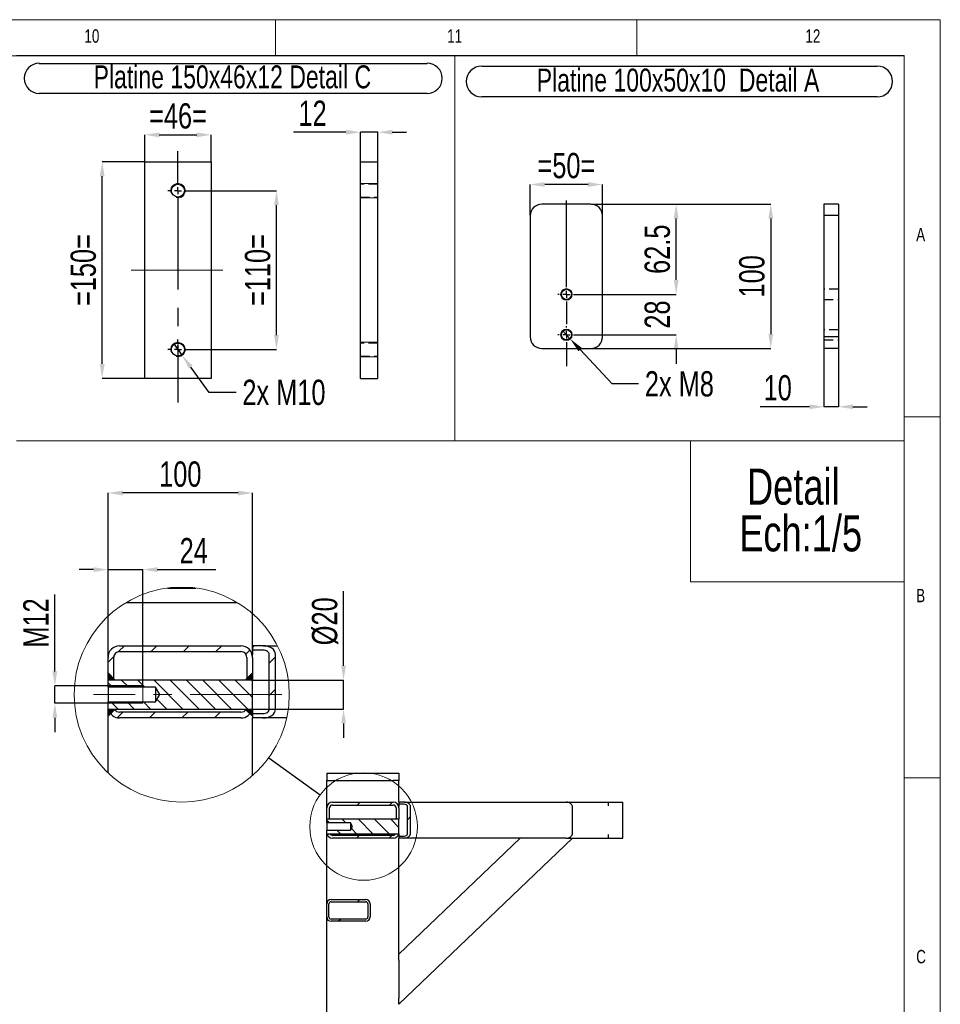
# Model space of a CAD drawing. Header units: millimetres. Extents: x 5 to 589, y 5 to 415.
# Tile 16 of 16: x 462 to 589, y 279 to 415. Entities that reach past the tile are written whole.
import ezdxf

# ---------------------------------------------------------------- set-up
doc = ezdxf.new("R2010")
doc.units = ezdxf.units.MM
doc.header["$PDSIZE"] = -1
doc.linetypes.add('CENTERX2', pattern=[20.32, 12.7, -2.54, 2.54, -2.54])
doc.linetypes.add('HIDDEN', pattern=[1.905, 1.27, -0.635])
for name, color, linetype in [('COTES', 1, 'Continuous'), ('NOTES', 6, 'Continuous'), ('TRAIT-FINS', 9, 'Continuous'), ('TRAIT-MIXTES', 3, 'CENTERX2'), ('TRAIT-TIRET', 2, 'HIDDEN')]:
    doc.layers.add(name, color=color, linetype=linetype)
doc.layers.add('TRAIT-FORT', color=4, linetype='Continuous', lineweight=25)
doc.styles.add('SLDTEXTSTYLE0', font='TXT', dxfattribs={"width": 0.75})
doc.dimstyles.new('SLDDIMSTYLE12', dxfattribs={"dimtxt": 0.18, "dimasz": 2, "dimexe": 0, "dimexo": 0.0625, "dimgap": 0, "dimtad": 0, "dimtih": 1, "dimtoh": 1, "dimdec": 0, "dimrnd": 1e-09, "dimzin": 0, "dimdsep": 46, "dimtxsty": 'Standard', "dimblk1": 'NONE', "dimblk2": 'NONE', "dimsah": 1, "dimcen": 0.09, "dimadec": 0, "dimazin": 0, "dimtfac": 2, "dimtdec": 0, "dimtofl": 0, "dimtmove": 0, "dimatfit": 3, "dimldrblk": 'NONE', "dimfxl": 1, "dimfrac": 2, "dimtolj": 1, "dimtzin": 0, "dimarcsym": 0})
doc.dimstyles.new('SLDDIMSTYLE3', dxfattribs={"dimtxt": 3.5, "dimasz": 2, "dimexe": 0, "dimexo": 0.0625, "dimgap": 0.875, "dimtad": 1, "dimlfac": 5, "dimrnd": 1e-09, "dimzin": 12, "dimdsep": 46, "dimtxsty": 'SLDTEXTSTYLE0', "dimsah": 1, "dimcen": 0.09, "dimadec": 0, "dimazin": 3, "dimtfac": 1, "dimtmove": 0, "dimatfit": 0, "dimfxl": 1, "dimfrac": 2, "dimtolj": 1, "dimtzin": 12, "dimarcsym": 0})
doc.dimstyles.new('SLDDIMSTYLE4', dxfattribs={"dimtxt": 3.5, "dimasz": 2, "dimexe": 0, "dimexo": 0.0625, "dimgap": 0.875, "dimtad": 1, "dimdec": 1, "dimlfac": 5, "dimrnd": 1e-09, "dimzin": 12, "dimdsep": 46, "dimtxsty": 'SLDTEXTSTYLE0', "dimsah": 1, "dimcen": 0.09, "dimadec": 0, "dimazin": 3, "dimtfac": 1, "dimtdec": 1, "dimtofl": 0, "dimtmove": 0, "dimatfit": 3, "dimfxl": 1, "dimfrac": 2, "dimtolj": 1, "dimtzin": 12, "dimarcsym": 0})
doc.dimstyles.new('SLDDIMSTYLE5', dxfattribs={"dimtxt": 3.5, "dimasz": 2, "dimexe": 0, "dimexo": 0.0625, "dimgap": 0.875, "dimtad": 0, "dimtih": 1, "dimtoh": 1, "dimlfac": 5, "dimrnd": 1e-09, "dimzin": 12, "dimdsep": 46, "dimtxsty": 'SLDTEXTSTYLE0', "dimblk1": 'NONE', "dimsah": 1, "dimcen": 0, "dimadec": 0, "dimazin": 3, "dimtfac": 1, "dimtmove": 0, "dimatfit": 3, "dimldrblk": 'NONE', "dimfxl": 1, "dimfrac": 2, "dimtolj": 1, "dimtzin": 12, "dimarcsym": 0})
doc.dimstyles.new('SLDDIMSTYLE7', dxfattribs={"dimtxt": 3.5, "dimasz": 2, "dimexe": 0, "dimexo": 0.0625, "dimgap": 0.875, "dimtad": 1, "dimlfac": 5, "dimrnd": 1e-09, "dimzin": 12, "dimdsep": 46, "dimtxsty": 'SLDTEXTSTYLE0', "dimsah": 1, "dimcen": 0.09, "dimadec": 0, "dimazin": 3, "dimtfac": 1, "dimtofl": 0, "dimtmove": 0, "dimatfit": 3, "dimfxl": 1, "dimfrac": 2, "dimtolj": 1, "dimtzin": 12, "dimarcsym": 0})

# ---------------------------------------------------------------- blocks, each defined once
blk = doc.blocks.new('SW_NOTE_1')
at = {"layer": 'NOTES', "color": 0, "char_height": 5, "attachment_point": 2, "style": 'SLDTEXTSTYLE0'}
for s, insert in [('Detail', (9.06, 6.45)), ('Ech:1/5', (10.08, -0.02))]:
    blk.add_mtext(s, dxfattribs=dict(at, insert=insert))
blk = doc.blocks.new('_D_68')
at = {"layer": 'COTES', "color": 0, "lineweight": -2, "transparency": 16777216}
for p, q in [((536.7, 371.95), (537.79, 370.77)), ((543.57, 364.57), (539.16, 369.31)), ((547.23, 364.57), (543.57, 364.57))]:
    blk.add_line(p, q, dxfattribs=at)
at = {"layer": 'COTES', "color": 0, "transparency": 16777216}
blk.add_solid([(539.4, 369.54), (538.91, 369.08), (537.79, 370.77)], dxfattribs=at)
at = {"layer": 'Defpoints', "color": 0, "transparency": 16777216}
for p in [(536.7, 371.95), (537.79, 370.77)]:
    blk.add_point(p, dxfattribs=at)
at = {"layer": 'COTES', "color": 0, "transparency": 16777216, "insert": (548.11, 366.32), "char_height": 3.5, "attachment_point": 1, "style": 'SLDTEXTSTYLE0'}
blk.add_mtext('\\A1;2x M8', dxfattribs=at)
blk = doc.blocks.new('_None')
blk = doc.blocks.new('_D_69')
at = {"layer": 'COTES', "color": 0, "lineweight": -2, "transparency": 16777216}
for p, q in [((540.71, 389.46), (565.53, 389.46)), ((565.53, 387.46), (565.53, 371.46)), ((540.71, 369.46), (565.53, 369.46))]:
    blk.add_line(p, q, dxfattribs=at)
at = {"layer": 'COTES', "color": 0, "transparency": 16777216}
for points in [[(565.2, 387.46), (565.87, 387.46), (565.53, 389.46)], [(565.2, 371.46), (565.87, 371.46), (565.53, 369.46)]]:
    blk.add_solid(points, dxfattribs=at)
at = {"layer": 'Defpoints', "color": 0, "transparency": 16777216}
for p in [(540.65, 389.46), (540.65, 369.46), (565.53, 369.46)]:
    blk.add_point(p, dxfattribs=at)
at = {"layer": 'COTES', "color": 0, "transparency": 16777216, "insert": (561.16, 379.46), "char_height": 3.5, "attachment_point": 2, "rotation": 90, "style": 'SLDTEXTSTYLE0'}
blk.add_mtext('\\A1;100', dxfattribs=at)
blk = doc.blocks.new('_D_70')
at = {"layer": 'COTES', "color": 0, "lineweight": -2, "transparency": 16777216}
for p, q in [((540.71, 389.46), (552.44, 389.46)), ((552.44, 378.96), (552.44, 387.46)), ((538.51, 376.96), (552.44, 376.96))]:
    blk.add_line(p, q, dxfattribs=at)
at = {"layer": 'COTES', "color": 0, "transparency": 16777216}
for points in [[(552.11, 387.46), (552.78, 387.46), (552.44, 389.46)], [(552.11, 378.96), (552.78, 378.96), (552.44, 376.96)]]:
    blk.add_solid(points, dxfattribs=at)
at = {"layer": 'Defpoints', "color": 0, "transparency": 16777216}
for p in [(540.65, 389.46), (552.44, 389.46), (538.45, 376.96)]:
    blk.add_point(p, dxfattribs=at)
at = {"layer": 'COTES', "color": 0, "transparency": 16777216, "insert": (548.07, 383.21), "char_height": 3.5, "attachment_point": 2, "rotation": 90, "style": 'SLDTEXTSTYLE0'}
blk.add_mtext('\\A1;62.5', dxfattribs=at)
blk = doc.blocks.new('_D_71')
at = {"layer": 'COTES', "color": 0, "lineweight": -2, "transparency": 16777216}
for p, q in [((552.44, 378.96), (552.44, 380.96)), ((538.51, 376.96), (552.44, 376.96)), ((538.51, 371.36), (552.44, 371.36)), ((552.44, 369.36), (552.44, 367.36))]:
    blk.add_line(p, q, dxfattribs=at)
at = {"layer": 'COTES', "color": 0, "transparency": 16777216}
for points in [[(552.11, 378.96), (552.78, 378.96), (552.44, 376.96)], [(552.11, 369.36), (552.78, 369.36), (552.44, 371.36)]]:
    blk.add_solid(points, dxfattribs=at)
at = {"layer": 'Defpoints', "color": 0, "transparency": 16777216}
for p in [(538.45, 376.96), (538.45, 371.36), (552.44, 371.36)]:
    blk.add_point(p, dxfattribs=at)
at = {"layer": 'COTES', "color": 0, "transparency": 16777216, "insert": (548.07, 374.16), "char_height": 3.5, "attachment_point": 2, "rotation": 90, "style": 'SLDTEXTSTYLE0'}
blk.add_mtext('\\A1;28', dxfattribs=at)
blk = doc.blocks.new('_D_72')
at = {"layer": 'COTES', "color": 0, "lineweight": -2, "transparency": 16777216}
for p, q in [((532.25, 387.92), (532.25, 392.17)), ((540.25, 392.17), (534.25, 392.17)), ((542.25, 387.92), (542.25, 392.17))]:
    blk.add_line(p, q, dxfattribs=at)
at = {"layer": 'COTES', "color": 0, "transparency": 16777216}
for points in [[(534.25, 392.51), (534.25, 391.84), (532.25, 392.17)], [(540.25, 392.51), (540.25, 391.84), (542.25, 392.17)]]:
    blk.add_solid(points, dxfattribs=at)
at = {"layer": 'Defpoints', "color": 0, "transparency": 16777216}
for p in [(532.25, 392.17), (532.25, 387.86), (542.25, 387.86)]:
    blk.add_point(p, dxfattribs=at)
at = {"layer": 'COTES', "color": 0, "transparency": 16777216, "insert": (537.25, 396.55), "char_height": 3.5, "attachment_point": 2, "style": 'SLDTEXTSTYLE0'}
blk.add_mtext('\\A1;=50=', dxfattribs=at)
blk = doc.blocks.new('SW_NOTE_52')
at = {"layer": 'NOTES', "color": 0}
for p, q in [((-0.03, 4.45), (54.69, 4.45)), ((54.69, 0.17), (-0.03, 0.17))]:
    blk.add_line(p, q, dxfattribs=at)
for centre, start, end in [((-0.03, 2.31), 90, 270), ((54.69, 2.31), 270, 90)]:
    blk.add_arc(centre, 2.14, start, end, dxfattribs=at)
at = {"layer": 'NOTES', "color": 0, "insert": (27.14, 4.09), "char_height": 3.175, "attachment_point": 2, "style": 'SLDTEXTSTYLE0'}
blk.add_mtext('Platine 100x50x10  Detail A', dxfattribs=at)
blk = doc.blocks.new('SW_CENTERMARKSYMBOL_39')
at = {"layer": 'TRAIT-MIXTES', "color": 0}
for p, q in [((-1, 0), (-1.2, 0)), ((0, 0), (-0.5, 0)), ((0, 1), (0, 1.2)), ((0, 0), (0, 0.5)), ((0, 0), (0, -0.5)), ((0, 0), (0.5, 0)), ((1, 0), (1.2, 0)), ((0, -1), (0, -4.34))]:
    blk.add_line(p, q, dxfattribs=at)
blk = doc.blocks.new('SW_CENTERMARKSYMBOL_40')
at = {"layer": 'TRAIT-MIXTES', "color": 0}
for p, q in [((0, 1), (0, 13.02)), ((-1, 0), (-1.2, 0)), ((0, 0), (-0.5, 0)), ((0, 0), (0, 0.5)), ((0, 0), (0, -0.5)), ((0, 0), (0.5, 0)), ((1, 0), (1.2, 0)), ((0, -1), (0, -4.15))]:
    blk.add_line(p, q, dxfattribs=at)
blk = doc.blocks.new('_D_73')
at = {"layer": 'COTES', "color": 0, "lineweight": -2, "transparency": 16777216}
for p, q in [((572.9, 369.4), (572.9, 361.39)), ((574.9, 369.4), (574.9, 361.39)), ((570.9, 361.39), (564.09, 361.39)), ((574.9, 361.39), (572.9, 361.39)), ((576.9, 361.39), (578.9, 361.39))]:
    blk.add_line(p, q, dxfattribs=at)
at = {"layer": 'COTES', "color": 0, "transparency": 16777216}
for points in [[(570.9, 361.72), (570.9, 361.06), (572.9, 361.39)], [(576.9, 361.72), (576.9, 361.06), (574.9, 361.39)]]:
    blk.add_solid(points, dxfattribs=at)
at = {"layer": 'Defpoints', "color": 0, "transparency": 16777216}
for p in [(572.9, 369.46), (574.9, 369.46), (572.9, 361.39)]:
    blk.add_point(p, dxfattribs=at)
at = {"layer": 'COTES', "color": 0, "transparency": 16777216, "insert": (566.5, 365.77), "char_height": 3.5, "attachment_point": 2, "style": 'SLDTEXTSTYLE0'}
blk.add_mtext('\\A1;10', dxfattribs=at)
blk = doc.blocks.new('_D_74')
at = {"layer": 'COTES', "color": 0, "lineweight": -2, "transparency": 16777216}
for p, q in [((478.89, 395.38), (478.89, 399.06)), ((480.89, 399.06), (486.09, 399.06)), ((488.09, 395.38), (488.09, 399.06))]:
    blk.add_line(p, q, dxfattribs=at)
at = {"layer": 'COTES', "color": 0, "transparency": 16777216}
for points in [[(480.89, 399.39), (480.89, 398.72), (478.89, 399.06)], [(486.09, 399.39), (486.09, 398.72), (488.09, 399.06)]]:
    blk.add_solid(points, dxfattribs=at)
at = {"layer": 'Defpoints', "color": 0, "transparency": 16777216}
for p in [(488.09, 399.06), (478.89, 395.32), (488.09, 395.32)]:
    blk.add_point(p, dxfattribs=at)
at = {"layer": 'COTES', "color": 0, "transparency": 16777216, "insert": (483.49, 403.43), "char_height": 3.5, "attachment_point": 2, "style": 'SLDTEXTSTYLE0'}
blk.add_mtext('\\A1;=46=', dxfattribs=at)
blk = doc.blocks.new('_D_75')
at = {"layer": 'COTES', "color": 0, "lineweight": -2, "transparency": 16777216}
for p, q in [((478.82, 395.32), (473, 395.32)), ((473, 367.32), (473, 393.32)), ((478.82, 365.32), (473, 365.32))]:
    blk.add_line(p, q, dxfattribs=at)
at = {"layer": 'COTES', "color": 0, "transparency": 16777216}
for points in [[(472.66, 393.32), (473.33, 393.32), (473, 395.32)], [(472.66, 367.32), (473.33, 367.32), (473, 365.32)]]:
    blk.add_solid(points, dxfattribs=at)
at = {"layer": 'Defpoints', "color": 0, "transparency": 16777216}
for p in [(473, 395.32), (478.89, 395.32), (478.89, 365.32)]:
    blk.add_point(p, dxfattribs=at)
at = {"layer": 'COTES', "color": 0, "transparency": 16777216, "insert": (468.62, 380.32), "char_height": 3.5, "attachment_point": 2, "rotation": 90, "style": 'SLDTEXTSTYLE0'}
blk.add_mtext('\\A1;=150=', dxfattribs=at)
blk = doc.blocks.new('_D_76')
at = {"layer": 'COTES', "color": 0, "lineweight": -2, "transparency": 16777216}
for p, q in [((484.95, 391.32), (497.12, 391.32)), ((497.12, 371.32), (497.12, 389.32)), ((484.95, 369.32), (497.12, 369.32))]:
    blk.add_line(p, q, dxfattribs=at)
at = {"layer": 'COTES', "color": 0, "transparency": 16777216}
for points in [[(496.79, 389.32), (497.46, 389.32), (497.12, 391.32)], [(496.79, 371.32), (497.46, 371.32), (497.12, 369.32)]]:
    blk.add_solid(points, dxfattribs=at)
at = {"layer": 'Defpoints', "color": 0, "transparency": 16777216}
for p in [(484.89, 391.32), (497.12, 391.32), (484.89, 369.32)]:
    blk.add_point(p, dxfattribs=at)
at = {"layer": 'COTES', "color": 0, "transparency": 16777216, "insert": (492.75, 380.32), "char_height": 3.5, "attachment_point": 2, "rotation": 90, "style": 'SLDTEXTSTYLE0'}
blk.add_mtext('\\A1;=110=', dxfattribs=at)
blk = doc.blocks.new('_D_77')
at = {"layer": 'COTES', "color": 0, "lineweight": -2, "transparency": 16777216}
for p, q in [((482.9, 370.13), (484.07, 368.51)), ((487.79, 363.39), (485.25, 366.89)), ((491.53, 363.39), (487.79, 363.39))]:
    blk.add_line(p, q, dxfattribs=at)
at = {"layer": 'COTES', "color": 0, "transparency": 16777216}
blk.add_solid([(485.52, 367.09), (484.98, 366.7), (484.07, 368.51)], dxfattribs=at)
at = {"layer": 'Defpoints', "color": 0, "transparency": 16777216}
for p in [(482.9, 370.13), (484.07, 368.51)]:
    blk.add_point(p, dxfattribs=at)
at = {"layer": 'COTES', "color": 0, "transparency": 16777216, "insert": (492.4, 365.14), "char_height": 3.5, "attachment_point": 1, "style": 'SLDTEXTSTYLE0'}
blk.add_mtext('\\A1;2x M10', dxfattribs=at)
blk = doc.blocks.new('SW_NOTE_53')
at = {"layer": 'NOTES', "color": 0}
for p, q in [((-0.1, 4.37), (53.61, 4.37)), ((53.61, 0.22), (-0.1, 0.22))]:
    blk.add_line(p, q, dxfattribs=at)
for centre, start, end in [((-0.1, 2.3), 90, 270), ((53.61, 2.3), 270, 90)]:
    blk.add_arc(centre, 2.08, start, end, dxfattribs=at)
at = {"layer": 'NOTES', "color": 0, "insert": (26.64, 4.09), "char_height": 3.175, "attachment_point": 2, "style": 'SLDTEXTSTYLE0'}
blk.add_mtext('Platine 150x46x12 Detail C', dxfattribs=at)
blk = doc.blocks.new('SW_CENTERMARKSYMBOL_41')
at = {"layer": 'TRAIT-MIXTES', "color": 0}
for p, q in [((0, 1), (0, 5.48)), ((-1, 0), (-1.4, 0)), ((0, 0), (-0.5, 0)), ((0, 0), (0, 0.5)), ((0, 0), (0, -0.5)), ((0, 0), (0.5, 0)), ((1, 0), (1.4, 0)), ((0, -1), (0, -29.33))]:
    blk.add_line(p, q, dxfattribs=at)
blk = doc.blocks.new('SW_CENTERMARKSYMBOL_42')
at = {"layer": 'TRAIT-MIXTES', "color": 0}
for p, q in [((0, 1), (0, 1.4)), ((-1, 0), (-1.4, 0)), ((0, 0), (-0.5, 0)), ((0, 0), (0, 0.5)), ((0, 0), (0, -0.5)), ((0, 0), (0.5, 0)), ((1, 0), (1.4, 0)), ((0, -1), (0, -1.4))]:
    blk.add_line(p, q, dxfattribs=at)
blk = doc.blocks.new('_D_78')
at = {"layer": 'COTES', "color": 0, "lineweight": -2, "transparency": 16777216}
for p, q in [((506.74, 399.42), (499.49, 399.42)), ((508.74, 395.38), (508.74, 399.42)), ((511.14, 399.42), (508.74, 399.42)), ((511.14, 395.38), (511.14, 399.42)), ((513.14, 399.42), (515.14, 399.42))]:
    blk.add_line(p, q, dxfattribs=at)
at = {"layer": 'COTES', "color": 0, "transparency": 16777216}
for points in [[(506.74, 399.75), (506.74, 399.08), (508.74, 399.42)], [(513.14, 399.75), (513.14, 399.08), (511.14, 399.42)]]:
    blk.add_solid(points, dxfattribs=at)
at = {"layer": 'Defpoints', "color": 0, "transparency": 16777216}
for p in [(511.14, 399.42), (508.74, 395.32), (511.14, 395.32)]:
    blk.add_point(p, dxfattribs=at)
at = {"layer": 'COTES', "color": 0, "transparency": 16777216, "insert": (502.12, 403.79), "char_height": 3.5, "attachment_point": 2, "style": 'SLDTEXTSTYLE0'}
blk.add_mtext('\\A1;12', dxfattribs=at)
blk = doc.blocks.new('SW_HATCH_0')
at = {"layer": 'TRAIT-FINS', "color": 0}
for p, q in [((0.07, 7.95), (0.88, 8.76)), ((4.57, 7.96), (5.37, 8.76)), ((9.06, 7.96), (9.86, 8.76)), ((13.55, 7.96), (14.35, 8.76)), ((18.61, 8.53), (18.84, 8.76)), ((-1.39, 6.49), (-0.57, 7.3)), ((17.68, 7.6), (18.25, 8.17)), ((20.93, 6.36), (21.8, 7.22)), ((-0.77, 3.02), (-1.39, 3.63)), ((1.47, 3.02), (0.49, 4)), ((3.72, 3.02), (2.74, 4)), ((8.98, 0), (4.98, 4)), ((11.23, 0), (7.23, 4)), ((13.47, 0), (9.47, 4)), ((15.72, 0), (11.72, 4)), ((17.96, 0), (13.96, 4)), ((18.61, 1.59), (16.21, 4)), ((18.61, 3.84), (18.45, 4)), ((18.57, 4), (18.61, 4.04)), ((20.93, 1.86), (21.8, 2.73)), ((0, 0), (-0.98, 0.98)), ((2.25, 0), (1.27, 0.98)), ((4.49, 0), (3.51, 0.98)), ((6.74, 0), (5.39, 1.35)), ((-0.1, -1.21), (0.66, -0.44)), ((4.35, -1.24), (5.15, -0.44)), ((8.84, -1.24), (9.64, -0.44)), ((13.33, -1.24), (14.13, -0.44))]:
    blk.add_line(p, q, dxfattribs=at)
blk = doc.blocks.new('_D_90')
at = {"layer": 'COTES', "color": 0, "lineweight": -2, "transparency": 16777216}
for p, q in [((466.45, 324.73), (466.45, 335.39)), ((478.55, 322.73), (466.45, 322.73)), ((466.45, 320.33), (466.45, 322.73)), ((478.55, 320.33), (466.45, 320.33)), ((466.45, 318.33), (466.45, 316.33))]:
    blk.add_line(p, q, dxfattribs=at)
at = {"layer": 'COTES', "color": 0, "transparency": 16777216}
for points in [[(466.11, 324.73), (466.78, 324.73), (466.45, 322.73)], [(466.11, 318.33), (466.78, 318.33), (466.45, 320.33)]]:
    blk.add_solid(points, dxfattribs=at)
at = {"layer": 'Defpoints', "color": 0, "transparency": 16777216}
for p in [(478.61, 322.73), (466.45, 320.33), (478.61, 320.33)]:
    blk.add_point(p, dxfattribs=at)
at = {"layer": 'COTES', "color": 0, "transparency": 16777216, "insert": (462.07, 331.45), "char_height": 3.5, "attachment_point": 2, "rotation": 90, "style": 'SLDTEXTSTYLE0'}
blk.add_mtext('\\A1;M12', dxfattribs=at)
blk = doc.blocks.new('_D_91')
at = {"layer": 'COTES', "color": 0, "lineweight": -2, "transparency": 16777216}
for p, q in [((471.81, 338.84), (469.81, 338.84)), ((473.81, 322.79), (473.81, 338.84)), ((473.81, 338.84), (478.61, 338.84)), ((478.61, 322.79), (478.61, 338.84)), ((480.61, 338.84), (488.73, 338.84))]:
    blk.add_line(p, q, dxfattribs=at)
at = {"layer": 'COTES', "color": 0, "transparency": 16777216}
for points in [[(471.81, 339.17), (471.81, 338.5), (473.81, 338.84)], [(480.61, 339.17), (480.61, 338.5), (478.61, 338.84)]]:
    blk.add_solid(points, dxfattribs=at)
at = {"layer": 'Defpoints', "color": 0, "transparency": 16777216}
for p in [(478.61, 338.84), (473.81, 322.73), (478.61, 322.73)]:
    blk.add_point(p, dxfattribs=at)
at = {"layer": 'COTES', "color": 0, "transparency": 16777216, "insert": (485.67, 343.21), "char_height": 3.5, "attachment_point": 2, "style": 'SLDTEXTSTYLE0'}
blk.add_mtext('\\A1;24', dxfattribs=at)
blk = doc.blocks.new('_D_92')
at = {"layer": 'COTES', "color": 0, "lineweight": -2, "transparency": 16777216}
for p, q in [((506.4, 325.53), (506.4, 335.84)), ((493.87, 323.53), (506.4, 323.53)), ((506.4, 319.53), (506.4, 323.53)), ((493.87, 319.53), (506.4, 319.53)), ((506.4, 317.53), (506.4, 315.53))]:
    blk.add_line(p, q, dxfattribs=at)
at = {"layer": 'COTES', "color": 0, "transparency": 16777216}
for points in [[(506.07, 325.53), (506.74, 325.53), (506.4, 323.53)], [(506.07, 317.53), (506.74, 317.53), (506.4, 319.53)]]:
    blk.add_solid(points, dxfattribs=at)
at = {"layer": 'Defpoints', "color": 0, "transparency": 16777216}
for p in [(493.81, 323.53), (493.81, 319.53), (506.4, 319.53)]:
    blk.add_point(p, dxfattribs=at)
at = {"layer": 'COTES', "color": 0, "transparency": 16777216, "insert": (502.03, 331.68), "char_height": 3.5, "attachment_point": 2, "rotation": 90, "style": 'SLDTEXTSTYLE0'}
blk.add_mtext('\\A1;%%c20', dxfattribs=at)
blk = doc.blocks.new('_D_93')
at = {"layer": 'COTES', "color": 0, "lineweight": -2, "transparency": 16777216}
for p, q in [((473.81, 326.75), (473.81, 349.45)), ((491.81, 349.45), (475.81, 349.45)), ((493.81, 326.75), (493.81, 349.45))]:
    blk.add_line(p, q, dxfattribs=at)
at = {"layer": 'COTES', "color": 0, "transparency": 16777216}
for points in [[(475.81, 349.78), (475.81, 349.11), (473.81, 349.45)], [(491.81, 349.78), (491.81, 349.11), (493.81, 349.45)]]:
    blk.add_solid(points, dxfattribs=at)
at = {"layer": 'Defpoints', "color": 0, "transparency": 16777216}
for p in [(473.81, 349.45), (473.81, 326.69), (493.81, 326.69)]:
    blk.add_point(p, dxfattribs=at)
at = {"layer": 'COTES', "color": 0, "transparency": 16777216, "insert": (483.81, 353.82), "char_height": 3.5, "attachment_point": 2, "style": 'SLDTEXTSTYLE0'}
blk.add_mtext('\\A1;100', dxfattribs=at)

msp = doc.modelspace()

# ---------------------------------------------------------------- hatches: boundary and pattern name
at = {"layer": 'TRAIT-FINS'}
h = msp.add_hatch(dxfattribs=at)
h.set_pattern_fill('ANSI31', color=256, angle=3e-322, style=0)
edge = h.paths.add_edge_path(flags=0)
edge.add_line((504.8756, 306.2355), (513.2756, 306.2355))
edge.add_arc((513.2756, 305.8355), 0.4, 0, 90, ccw=False)
edge.add_line((513.6756, 305.8355), (513.6756, 304.2555))
edge.add_line((513.6756, 304.2555), (514.0756, 304.2555))
edge.add_line((514.0756, 304.2555), (514.0756, 305.8355))
edge.add_arc((513.2756, 305.8355), 0.8, 0, 90)
edge.add_line((513.2756, 306.6355), (504.8756, 306.6355))
edge.add_arc((504.8756, 305.8355), 0.8, 90, 180)
edge.add_line((504.0756, 305.8355), (504.0756, 304.2555))
edge.add_line((504.0756, 304.2555), (504.4756, 304.2555))
edge.add_line((504.4756, 304.2555), (504.4756, 305.8355))
edge.add_arc((504.8756, 305.8355), 0.4, 90, 180, ccw=False)
h = msp.add_hatch(dxfattribs=at)
h.set_pattern_fill('ANSI31', color=256, angle=3e-322, style=0)
edge = h.paths.add_edge_path(flags=0)
edge.add_line((514.7994, 301.9357), (514.0756, 301.9357))
edge.add_line((514.0756, 301.9357), (514.0756, 301.6357))
edge.add_line((514.0756, 301.6357), (514.7994, 301.6357))
edge.add_ellipse((514.7994, 302.2357), major_axis=(-0.8672, 0), ratio=0.69190536, start_angle=90, end_angle=180)
edge.add_line((515.6666, 302.2357), (515.6666, 306.0357))
edge.add_ellipse((514.7994, 306.0357), major_axis=(0.8672, 0), ratio=0.69190536, start_angle=360, end_angle=450)
edge.add_line((514.7994, 306.6357), (514.0756, 306.6357))
edge.add_line((514.0756, 306.6357), (514.0756, 306.3357))
edge.add_line((514.0756, 306.3357), (514.7994, 306.3357))
edge.add_ellipse((514.7994, 306.0357), major_axis=(0.4336, 0), ratio=0.69190536, start_angle=0, end_angle=90, ccw=False)
edge.add_line((515.233, 306.0357), (515.233, 302.2357))
edge.add_ellipse((514.7994, 302.2357), major_axis=(0.4336, 0), ratio=0.69190536, start_angle=270, end_angle=360, ccw=False)
h = msp.add_hatch(dxfattribs=at)
h.set_pattern_fill('ANSI31', color=256, scale=0.5, angle=90, style=0)
h.paths.add_polyline_path([(504.0756, 302.7455), (504.0756, 302.2555), (514.0756, 302.2555), (514.0756, 304.2555), (504.0756, 304.2555), (504.0756, 303.7655), (507.3506, 303.7655), (507.657, 303.2555), (507.3506, 302.7455)], flags=0)
h = msp.add_hatch(dxfattribs=at)
h.set_pattern_fill('ANSI31', color=256, angle=3e-322, style=0)
edge = h.paths.add_edge_path(flags=0)
edge.add_line((504.8756, 301.6355), (513.2756, 301.6355))
edge.add_arc((513.2756, 302.4355), 0.8, 270, 346.997133)
edge.add_line((514.0551, 302.2555), (513.6328, 302.2555))
edge.add_arc((513.2756, 302.4355), 0.4, 270, 333.256341, ccw=False)
edge.add_line((513.2756, 302.0355), (504.8756, 302.0355))
edge.add_arc((504.8756, 302.4355), 0.4, 206.743659, 270, ccw=False)
edge.add_line((504.5184, 302.2555), (504.0961, 302.2555))
edge.add_arc((504.8756, 302.4355), 0.8, 193.002867, 270)
h = msp.add_hatch(dxfattribs=at)
h.set_pattern_fill('ANSI31', color=256, angle=3e-322, style=0)
edge = h.paths.add_edge_path(flags=0)
edge.add_arc((509.4756, 292.5357), 0.6, 0, 90)
edge.add_line((509.4756, 293.1357), (504.6756, 293.1357))
edge.add_arc((504.6756, 292.5357), 0.6, 90, 180)
edge.add_line((504.0756, 292.5357), (504.0756, 290.7357))
edge.add_arc((504.6756, 290.7357), 0.6, 180, 270)
edge.add_line((504.6756, 290.1357), (509.4756, 290.1357))
edge.add_arc((509.4756, 290.7357), 0.6, 270, 360)
edge.add_line((510.0756, 290.7357), (510.0756, 292.5357))
edge = h.paths.add_edge_path(flags=0)
edge.add_line((504.6756, 292.8357), (509.4756, 292.8357))
edge.add_arc((509.4756, 292.5357), 0.3, 0, 90, ccw=False)
edge.add_line((509.7756, 292.5357), (509.7756, 290.7357))
edge.add_arc((509.4756, 290.7357), 0.3, 270, 360, ccw=False)
edge.add_line((509.4756, 290.4357), (504.6756, 290.4357))
edge.add_arc((504.6756, 290.7357), 0.3, 180, 270, ccw=False)
edge.add_line((504.3756, 290.7357), (504.3756, 292.5357))
edge.add_arc((504.6756, 292.5357), 0.3, 90, 180, ccw=False)

# ---------------------------------------------------------------- linework, layer by layer
at = {"lineweight": 18}
for p, q in [((589, 415), (5, 415)), ((497, 415), (497, 410)), ((547, 410), (547, 415)), ((589, 5), (589, 415)), ((584, 410), (10, 410)), ((521.8141, 410.0198), (461.1528, 410.0198)), ((584, 410.0198), (521.8141, 410.0198)), ((521.8141, 410.0198), (521.8141, 356.6862)), ((521.8141, 356.6862), (521.8141, 410.0198)), ((584, 410.0198), (584, 356.6862)), ((584, 10), (584, 410)), ((584, 360), (589, 360)), ((521.8141, 356.6862), (461.1528, 356.6862)), ((584, 356.6862), (521.8141, 356.6862)), ((584, 356.6862), (554.4223, 356.6862)), ((554.4223, 356.6862), (554.4223, 337.1632)), ((584, 356.6862), (584, 337.1632)), ((584, 337.1632), (554.4223, 337.1632)), ((589, 310), (584, 310))]:
    msp.add_line(p, q, dxfattribs=at)
for centre, radius in [((484.0029, 321.5284), 14.8905), ((509.1733, 303.2555), 7.4453)]:
    msp.add_circle(centre, radius, dxfattribs=at)
at = {"layer": 'TRAIT-FINS', "lineweight": 18}
for p, q in [((508.744, 392.3209), (511.144, 392.3209)), ((508.744, 390.3209), (511.144, 390.3209)), ((508.744, 370.3209), (511.144, 370.3209)), ((508.744, 368.3209), (511.144, 368.3209)), ((474.8075, 323.5281), (473.8075, 324.5281)), ((492.8075, 323.5281), (493.8075, 324.5281)), ((473.8075, 322.7281), (478.6075, 322.7281)), ((473.8075, 322.7281), (473.8075, 320.3281)), ((478.6075, 322.7281), (478.6075, 320.3281)), ((473.8075, 320.3281), (478.6075, 320.3281)), ((474.8075, 319.5281), (473.8075, 318.5281)), ((492.8075, 319.5281), (493.8075, 318.5281))]:
    msp.add_line(p, q, dxfattribs=at)
for centre in [(537.2494, 376.9596), (537.2494, 371.3596)]:
    msp.add_circle(centre, 0.8, dxfattribs=at)
for centre in [(483.4858, 391.3209), (483.4858, 369.3209)]:
    msp.add_arc(centre, 1, 255, 195, dxfattribs=at)
for points in [[(474.8075, 323.5281), (473.8075, 323.5281), (473.8075, 324.5281)], [(492.8075, 323.5281), (493.8075, 323.5281), (493.8075, 324.5281)], [(474.8075, 319.5281), (473.8075, 319.5281), (473.8075, 318.5281)], [(492.8075, 319.5281), (493.8075, 319.5281), (493.8075, 318.5281)]]:
    msp.add_solid(points, dxfattribs=at)
at = {"layer": 'TRAIT-FORT', "lineweight": 25}
for p, q in [((478.8858, 365.3209), (478.8858, 395.3209)), ((478.8858, 395.3209), (488.0858, 395.3209)), ((488.0858, 395.3209), (488.0858, 365.3209)), ((508.744, 365.3209), (508.744, 395.3209)), ((508.744, 395.3209), (511.144, 395.3209)), ((511.144, 365.3209), (511.144, 395.3209)), ((540.6494, 389.4596), (533.8494, 389.4596)), ((574.903, 389.4596), (572.903, 389.4596)), ((572.903, 389.4596), (572.903, 387.8596)), ((574.903, 389.4596), (574.903, 387.8596)), ((532.2494, 387.8596), (532.2494, 371.0596)), ((542.2494, 371.0596), (542.2494, 387.8596)), ((574.903, 387.8596), (572.903, 387.8596)), ((572.903, 387.8596), (572.903, 371.0596)), ((574.903, 387.8596), (574.903, 371.0596)), ((574.903, 371.0596), (572.903, 371.0596)), ((572.903, 371.0596), (572.903, 369.4596)), ((574.903, 371.0596), (574.903, 369.4596)), ((533.8494, 369.4596), (540.6494, 369.4596)), ((574.903, 369.4596), (572.903, 369.4596)), ((488.0858, 365.3209), (478.8858, 365.3209)), ((508.744, 365.3209), (511.144, 365.3209)), ((482.0357, 336.2881), (485.9701, 336.2881)), ((476.3276, 334.2881), (491.6782, 334.2881)), ((493.8075, 328.2885), (493.8075, 332.7351)), ((473.8075, 326.6881), (473.8075, 332.3808)), ((475.4075, 328.2881), (492.2075, 328.2881)), ((475.4075, 327.4881), (492.2075, 327.4881)), ((493.8075, 328.2885), (493.8075, 327.6885)), ((495.2551, 328.2885), (493.8075, 328.2885)), ((495.2551, 327.6885), (493.8075, 327.6885)), ((493.8075, 327.6885), (493.8075, 327.0885)), ((495.2999, 328.2881), (497.2705, 328.2881)), ((473.8075, 323.5281), (473.8075, 326.6881)), ((474.6075, 323.5281), (474.6075, 326.6881)), ((493.0075, 326.6881), (493.0075, 323.5281)), ((493.8075, 326.6881), (493.8075, 323.5281)), ((496.1223, 319.4885), (496.1223, 327.0885)), ((496.9895, 319.4885), (496.9895, 327.0885)), ((474.6075, 323.5281), (473.8075, 323.5281)), ((493.8075, 323.5281), (473.8075, 323.5281)), ((473.8075, 322.5481), (473.8075, 323.5281)), ((493.8075, 323.5281), (493.0075, 323.5281)), ((493.8075, 319.5281), (493.8075, 323.5281)), ((480.3575, 322.5481), (473.8075, 322.5481)), ((473.8075, 322.5481), (473.8075, 320.5081)), ((480.9704, 321.5281), (480.3575, 322.5481)), ((480.3575, 322.5481), (480.3575, 320.5081)), ((473.8075, 320.5081), (480.3575, 320.5081)), ((473.8075, 319.5281), (473.8075, 320.5081)), ((480.3575, 320.5081), (480.9704, 321.5281)), ((473.8075, 319.5281), (493.8075, 319.5281)), ((473.8075, 310.6754), (473.8075, 319.5281)), ((473.8485, 319.5281), (474.6931, 319.5281)), ((492.9219, 319.5281), (493.7665, 319.5281)), ((493.8075, 319.5281), (493.8075, 319.4885)), ((493.8075, 319.4885), (493.8075, 318.8885)), ((492.2075, 319.0881), (475.4075, 319.0881)), ((492.2075, 318.2881), (475.4075, 318.2881)), ((493.8075, 318.8885), (493.8075, 318.2885)), ((493.8075, 318.8885), (495.2551, 318.8885)), ((495.2551, 318.2885), (493.8075, 318.2885)), ((493.8075, 318.2881), (493.8075, 318.2885)), ((498.5366, 318.2881), (493.8075, 318.2881)), ((493.8075, 310.3211), (493.8075, 318.2881)), ((504.0756, 310.6355), (504.0756, 309.6355)), ((504.0756, 310.6355), (504.8756, 310.6355)), ((504.0756, 309.6355), (504.8756, 309.6355)), ((504.0756, 305.8355), (504.0756, 309.6355)), ((504.8756, 310.6355), (513.2756, 310.6355)), ((504.8756, 309.6355), (513.2756, 309.6355)), ((513.2756, 310.6355), (514.0756, 310.6355)), ((514.0756, 309.6355), (513.2756, 309.6355)), ((514.0756, 310.6355), (514.0756, 309.6355)), ((514.0756, 306.6357), (514.0756, 309.6355)), ((504.0756, 304.2555), (504.0756, 305.8355)), ((504.4756, 304.2555), (504.4756, 305.8355)), ((504.8756, 306.6355), (513.2756, 306.6355)), ((504.8756, 306.2355), (513.2756, 306.2355)), ((513.6756, 305.8355), (513.6756, 304.2555)), ((514.0756, 306.6357), (514.0756, 306.3357)), ((514.7994, 306.6357), (514.0756, 306.6357)), ((514.7994, 306.3357), (514.0756, 306.3357)), ((514.0756, 306.3357), (514.0756, 306.0357)), ((514.0756, 305.8355), (514.0756, 304.2555)), ((514.8218, 306.6355), (537.2084, 306.6355)), ((515.233, 302.2357), (515.233, 306.0357)), ((515.6666, 302.2357), (515.6666, 306.0357)), ((537.2084, 306.6355), (543.0756, 306.6355)), ((538.0756, 302.2355), (538.0756, 306.0355)), ((543.0756, 306.1355), (543.0756, 306.6356)), ((543.0756, 306.6356), (545.0756, 306.6356)), ((545.0756, 301.6356), (545.0756, 306.6356)), ((504.4756, 304.2555), (504.0756, 304.2555)), ((514.0756, 304.2555), (504.0756, 304.2555)), ((504.0756, 303.7655), (504.0756, 304.2555)), ((514.0756, 304.2555), (513.6756, 304.2555)), ((514.0756, 302.2555), (514.0756, 304.2555)), ((507.3506, 303.7655), (504.0756, 303.7655)), ((504.0756, 303.7655), (504.0756, 302.7455)), ((504.0756, 302.7455), (507.3506, 302.7455)), ((504.0756, 302.2555), (504.0756, 302.7455)), ((507.657, 303.2555), (507.3506, 303.7655)), ((507.3506, 303.7655), (507.3506, 302.7455)), ((507.3506, 302.7455), (507.657, 303.2555)), ((504.0756, 302.2555), (514.0756, 302.2555)), ((504.0756, 292.5357), (504.0756, 302.2555)), ((504.0961, 302.2555), (504.5184, 302.2555)), ((513.2756, 302.0355), (504.8756, 302.0355)), ((513.2756, 301.6355), (504.8756, 301.6355)), ((513.6328, 302.2555), (514.0551, 302.2555)), ((514.0756, 302.2555), (514.0756, 302.2357)), ((514.0756, 302.2357), (514.0756, 301.9357)), ((514.0756, 301.9357), (514.0756, 301.6357)), ((514.0756, 301.9357), (514.7994, 301.9357)), ((514.7994, 301.6357), (514.0756, 301.6357)), ((538.0756, 301.6357), (514.0756, 278.6357)), ((514.0756, 301.6355), (514.0756, 301.6357)), ((514.0756, 285.561), (530.849, 301.6355)), ((537.2084, 301.6355), (514.0756, 301.6355)), ((514.0756, 285.561), (514.0756, 301.6355)), ((537.2084, 301.6357), (538.0635, 301.6357)), ((538.0635, 301.6357), (543.0756, 301.6357)), ((543.0756, 301.6356), (543.0756, 302.1357)), ((543.0756, 301.6356), (545.0756, 301.6356)), ((504.0756, 290.7357), (504.0756, 292.5357)), ((504.3756, 290.7357), (504.3756, 292.5357)), ((504.6756, 293.1357), (509.4756, 293.1357)), ((504.6756, 292.8357), (509.4756, 292.8357)), ((509.7756, 292.5357), (509.7756, 290.7357)), ((510.0756, 292.5357), (510.0756, 290.7357)), ((504.0756, 272.5357), (504.0756, 290.7357)), ((509.4756, 290.4357), (504.6756, 290.4357)), ((509.4756, 290.1357), (504.6756, 290.1357)), ((514.0756, 284.73), (514.0756, 285.561)), ((514.0756, 284.73), (514.0756, 279.4667)), ((514.0756, 278.6357), (514.0756, 279.4667))]:
    msp.add_line(p, q, dxfattribs=at)
at = {"layer": 'TRAIT-FORT', "lineweight": 25, "flags": 128}
for points in [[(496.9895, 327.0885), (496.9562, 327.3226), (496.8575, 327.5477), (496.6972, 327.7552), (496.4815, 327.937), (496.2187, 328.0863), (495.9188, 328.1971), (495.5935, 328.2654), (495.2551, 328.2885)], [(496.1223, 327.0885), (496.1057, 327.2055), (496.0563, 327.3181), (495.9762, 327.4218), (495.8683, 327.5127), (495.7369, 327.5874), (495.587, 327.6428), (495.4243, 327.677), (495.2551, 327.6885)], [(495.2551, 318.8885), (495.4243, 318.9), (495.587, 318.9342), (495.7369, 318.9896), (495.8683, 319.0642), (495.9762, 319.1551), (496.0563, 319.2589), (496.1057, 319.3714), (496.1223, 319.4885)], [(495.2551, 318.2885), (495.5935, 318.3115), (495.9188, 318.3798), (496.2187, 318.4907), (496.4815, 318.64), (496.6972, 318.8218), (496.8575, 319.0293), (496.9562, 319.2544), (496.9895, 319.4885)]]:
    msp.add_lwpolyline(points, dxfattribs=at)
at = {"layer": 'TRAIT-FORT', "lineweight": 25}
for centre, radius in [((483.4858, 391.3209), 0.9), ((537.2494, 376.9596), 0.7), ((537.2494, 371.3596), 0.7), ((483.4858, 369.3209), 0.9)]:
    msp.add_circle(centre, radius, dxfattribs=at)
for centre, radius, start, end in [((533.8494, 387.8596), 1.6, 90, 180), ((540.6494, 387.8596), 1.6, 0, 90), ((533.8494, 371.0596), 1.6, 180, 270), ((540.6494, 371.0596), 1.6, 270, 0), ((475.4075, 326.6881), 1.6, 89.999681, 180.000426), ((475.4075, 326.6881), 0.8, 89.998846, 180.001154), ((492.2075, 326.6881), 1.6, 359.999574, 90.000319), ((492.2075, 326.6881), 0.8, 359.998846, 90.001048), ((475.4075, 319.8881), 1.6, 193.002713, 270.000307), ((475.4075, 319.8881), 0.8, 206.744255, 269.999357), ((492.2075, 319.8881), 0.8, 270.000552, 333.255943), ((492.2075, 319.8881), 1.6, 269.999788, 346.997192), ((504.8756, 305.8355), 0.8, 90, 180), ((504.8756, 305.8355), 0.4, 90, 180), ((513.2756, 305.8355), 0.8, 0, 90), ((513.2756, 305.8355), 0.4, 360, 90), ((504.8756, 302.4355), 0.8, 193.002867, 270), ((504.8756, 302.4355), 0.4, 206.743659, 270), ((513.2756, 302.4355), 0.4, 270, 333.256341), ((513.2756, 302.4355), 0.8, 270, 346.997133), ((504.6756, 292.5357), 0.6, 90, 180), ((504.6756, 292.5357), 0.3, 90, 180), ((509.4756, 292.5357), 0.6, 0, 90), ((509.4756, 292.5357), 0.3, 0, 90), ((504.6756, 290.7357), 0.6, 180, 270), ((504.6756, 290.7357), 0.3, 180, 270), ((509.4756, 290.7357), 0.3, 270, 0), ((509.4756, 290.7357), 0.6, 270, 0)]:
    msp.add_arc(centre, radius, start, end, dxfattribs=at)
for centre, major_axis, start_param, end_param in [((514.7994, 306.0357), (0.8672, 0), 0, 1.57079633), ((514.7994, 306.0357), (0.4336, 0), 0, 1.57079633), ((537.2084, 306.0355), (-0.8672, 0), 3.14159265, 4.71238898), ((514.7994, 302.2357), (0.4336, 0), 4.71238898, 6.28318531), ((514.7994, 302.2357), (-0.8672, 0), 1.57079633, 3.14159265), ((537.2084, 302.2355), (0.8672, 0), 4.71238898, 6.28318531)]:
    msp.add_ellipse(centre, major_axis=major_axis, ratio=0.69190536, start_param=start_param, end_param=end_param, dxfattribs=at)
at = {"layer": 'TRAIT-MIXTES', "lineweight": 18}
for p, q in [((477.0127, 380.3209), (489.8831, 380.3209)), ((497.8814, 321.5281), (471.7968, 321.5281))]:
    msp.add_line(p, q, dxfattribs=at)
at = {"layer": 'TRAIT-TIRET'}
for p, q in [((511.144, 392.2209), (508.744, 392.2209)), ((508.744, 390.4209), (511.144, 390.4209)), ((574.903, 387.8596), (572.903, 387.8596)), ((574.903, 377.6596), (572.903, 377.6596)), ((572.903, 376.2596), (574.903, 376.2596)), ((574.903, 372.0596), (572.903, 372.0596)), ((574.903, 371.0596), (572.903, 371.0596)), ((511.144, 370.2209), (508.744, 370.2209)), ((572.903, 370.6596), (574.903, 370.6596)), ((508.744, 368.4209), (511.144, 368.4209))]:
    msp.add_line(p, q, dxfattribs=at)

# ---------------------------------------------------------------- block references
at = {"layer": 'NOTES'}
for name, p in [('SW_NOTE_53', (464.3774, 404.581)), ('SW_NOTE_52', (525.5642, 404.132)), ('SW_NOTE_1', (559.5943, 346.3851))]:
    msp.add_blockref(name, p, dxfattribs=at)
at = {"layer": 'TRAIT-FINS'}
msp.add_blockref('SW_HATCH_0', (475.1937, 319.5281), dxfattribs=at)
at = {"layer": 'TRAIT-MIXTES'}
for name, p in [('SW_CENTERMARKSYMBOL_41', (483.4858, 391.3209)), ('SW_CENTERMARKSYMBOL_40', (537.2494, 376.9596)), ('SW_CENTERMARKSYMBOL_39', (537.2494, 371.3596)), ('SW_CENTERMARKSYMBOL_42', (483.4858, 369.3209))]:
    msp.add_blockref(name, p, dxfattribs=at)

# ---------------------------------------------------------------- texts
at = {"layer": 'NOTES', "attachment_point": 1, "style": 'SLDTEXTSTYLE0'}
for s, insert, char_height in [('10', (470.5417, 413.668), 1.85208), ('11', (520.75, 413.668), 1.85208), ('12', (570.3333, 413.668), 1.85208), ('A', (585.6667, 386.168), 1.8521), ('B', (585.6667, 336.168), 1.8521), ('C', (585.6667, 286.168), 1.8521)]:
    msp.add_mtext(s, dxfattribs=dict(at, insert=insert, char_height=char_height))

# ---------------------------------------------------------------- dimensions: what is measured, and where the dimension line sits
at = {"layer": 'COTES'}
for base, p1, p2, picture, middle in [((511.144, 399.4176), (508.744, 395.3209), (511.144, 395.3209), '_D_78', (502.119, 399.4176)), ((572.903, 361.3916), (574.903, 369.4596), (572.903, 369.4596), '_D_73', (566.4967, 361.3916)), ((478.6075, 338.8366), (473.8075, 322.7281), (478.6075, 322.7281), '_D_91', (485.67, 338.8366))]:
    dim = msp.add_linear_dim(base=base, p1=p1, p2=p2, dimstyle='SLDDIMSTYLE3', dxfattribs=at)
    dim.commit()
    dim.dimension.update_dxf_attribs({"geometry": picture, "text_midpoint": middle, "dimtype": 160})
for base, p1, p2, angle, text, dimstyle, picture, middle in [((488.0858, 399.0568), (478.8858, 395.3209), (488.0858, 395.3209), 0, '=<>=', 'SLDDIMSTYLE3', '_D_74', (483.4858, 399.0568)), ((532.2494, 392.1744), (542.2494, 387.8596), (532.2494, 387.8596), 0, '=<>=', 'SLDDIMSTYLE7', '_D_72', (537.2494, 392.1744)), ((472.997, 395.3209), (478.8858, 365.3209), (478.8858, 395.3209), 90, '=<>=', 'SLDDIMSTYLE7', '_D_75', (472.997, 380.3209)), ((497.1226, 391.3209), (484.8858, 369.3209), (484.8858, 391.3209), 90, '=<>=', 'SLDDIMSTYLE7', '_D_76', (497.1226, 380.3209)), ((466.4465, 320.3281), (478.6075, 322.7281), (478.6075, 320.3281), 90, 'M<>', 'SLDDIMSTYLE3', '_D_90', (466.4465, 331.4511)), ((506.402, 319.5281), (493.8075, 323.5281), (493.8075, 319.5281), 90, '%%c<>', 'SLDDIMSTYLE3', '_D_92', (506.402, 331.6843))]:
    dim = msp.add_linear_dim(base=base, p1=p1, p2=p2, angle=angle, text=text, dimstyle=dimstyle, dxfattribs=at)
    dim.commit()
    dim.dimension.update_dxf_attribs({"geometry": picture, "text_midpoint": middle, "dimtype": 160})
for base, p1, p2, angle, dimstyle, picture, middle in [((552.4419, 389.4596), (538.4494, 376.9596), (540.6494, 389.4596), 90, 'SLDDIMSTYLE4', '_D_70', (552.4419, 383.2096)), ((565.5327, 369.4596), (540.6494, 389.4596), (540.6494, 369.4596), 90, 'SLDDIMSTYLE7', '_D_69', (565.5327, 379.4596)), ((552.4419, 371.3596), (538.4494, 376.9596), (538.4494, 371.3596), 90, 'SLDDIMSTYLE4', '_D_71', (552.4419, 374.1596)), ((473.8075, 349.4481), (493.8075, 326.6881), (473.8075, 326.6881), 0, 'SLDDIMSTYLE7', '_D_93', (483.8075, 349.4481))]:
    dim = msp.add_linear_dim(base=base, p1=p1, p2=p2, angle=angle, dimstyle=dimstyle, dxfattribs=at)
    dim.commit()
    dim.dimension.update_dxf_attribs({"geometry": picture, "text_midpoint": middle, "dimtype": 160})
for p1, p2, text, picture, middle in [((536.7045, 371.9453), (537.7943, 370.7738), '2x M<>', '_D_68', (554.2342, 364.5694)), ((482.8984, 370.1302), (484.0732, 368.5116), '2x M10', '_D_77', (499.1836, 363.3914))]:
    dim = msp.add_diameter_dim_2p(p1=p1, p2=p2, text=text, dimstyle='SLDDIMSTYLE5', override={"dimpost": '<>'}, dxfattribs=at)
    dim.commit()
    dim.dimension.update_dxf_attribs({"geometry": picture, "text_midpoint": middle, "dimtype": 163})

# ---------------------------------------------------------------- leaders
at = {"lineweight": 18, "has_arrowhead": 0}
msp.add_leader([(496.0529, 312.7803), (503.1483, 307.6294)], dimstyle='SLDDIMSTYLE12', dxfattribs=at)

doc.saveas('drawing.dxf')
